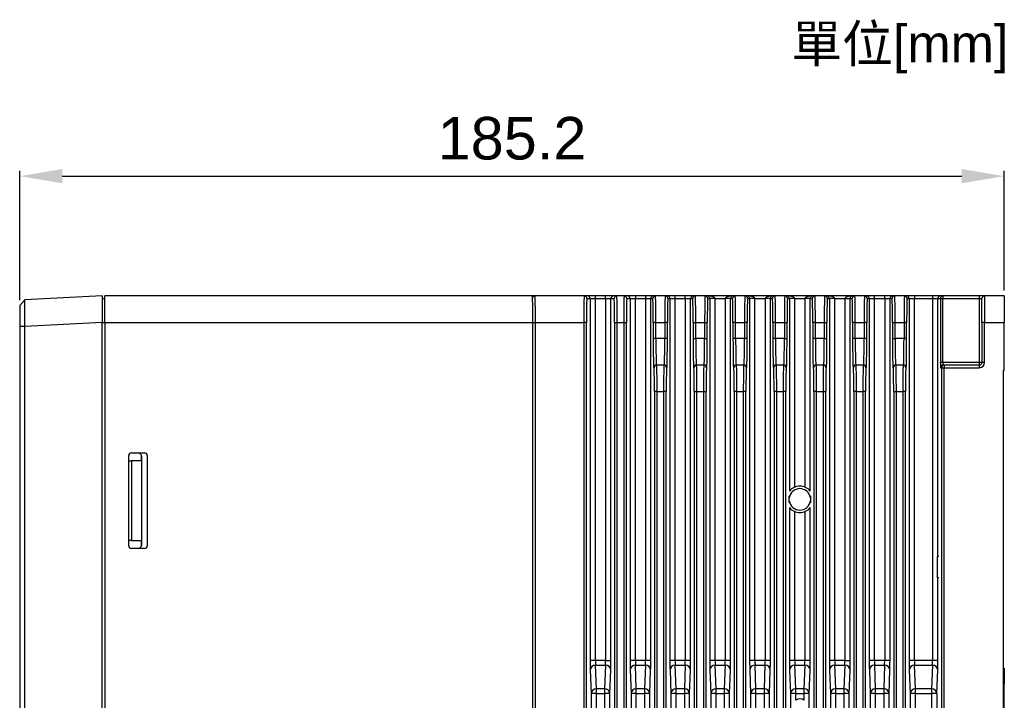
# Model space of a CAD drawing. Extents: x 12123 to 12493, y -1513 to -1171.
# Tile 33 of 33: x 12308 to 12493, y -1298 to -1171. Entities that reach past the tile are written whole.
import ezdxf

# ---------------------------------------------------------------- set-up
doc = ezdxf.new("R2010")
doc.units = 0
doc.layers.get('0').update_dxf_attribs({"linetype": 'CONTINUOUS'})
doc.layers.get('DEFPOINTS').update_dxf_attribs({"color": 8, "linetype": 'CONTINUOUS'})
doc.layers.add('2', color=2, linetype='CONTINUOUS')
doc.styles.get("Standard").update_dxf_attribs({"font": 'ARIAL.TTF'})
doc.dimstyles.new('ISO-25', dxfattribs={"dimtxt": 8, "dimasz": 8, "dimexe": 1, "dimexo": 1, "dimgap": 3, "dimtad": 1, "dimtxsty": 'STANDARD', "dimcen": 0, "dimclrd": 256, "dimclre": 256, "dimclrt": 2, "dimazin": 3, "dimtfac": 1, "dimtmove": 0, "dimatfit": 3})

# ---------------------------------------------------------------- blocks, each defined once
blk = doc.blocks.new('*D177')
at = {"layer": '2', "color": 7}
for p, q in [((12307.63, -1223.27), (12307.63, -1198.94)), ((12315.63, -1199.94), (12484.83, -1199.94)), ((12492.83, -1221.46), (12492.83, -1198.94))]:
    blk.add_line(p, q, dxfattribs=at)
for points in [[(12315.63, -1198.61), (12315.63, -1201.27), (12307.63, -1199.94)], [(12484.83, -1198.61), (12484.83, -1201.27), (12492.83, -1199.94)]]:
    blk.add_solid(points, dxfattribs=at)
at = {"layer": 'DEFPOINTS', "color": 0}
for p in [(12492.83, -1199.94), (12492.83, -1222.46), (12307.63, -1224.27)]:
    blk.add_point(p, dxfattribs=at)
at = {"layer": '2', "color": 7, "insert": (12400.23, -1192.86), "char_height": 8, "attachment_point": 5}
blk.add_mtext('185.2', dxfattribs=at)

msp = doc.modelspace()

# ---------------------------------------------------------------- linework, layer by layer
at = {"layer": '2', "color": 7}
for p, q in [((12307.629, -1224.272), (12308.627, -1223.22)), ((12323.129, -1222.46), (12308.627, -1223.22)), ((12323.129, -1222.46), (12323.129, -1227.453)), ((12323.129, -1222.96), (12323.629, -1222.96)), ((12404.085, -1222.46), (12323.629, -1222.46)), ((12323.629, -1227.46), (12323.629, -1222.46)), ((12404.239, -1222.46), (12404.085, -1222.46)), ((12404.585, -1222.46), (12404.239, -1222.46)), ((12404.239, -1222.46), (12404.239, -1222.46)), ((12413.814, -1222.46), (12404.585, -1222.46)), ((12414.428, -1222.46), (12413.814, -1222.46)), ((12414.314, -1222.96), (12414.928, -1222.96)), ((12415.928, -1222.46), (12414.428, -1222.46)), ((12414.928, -1222.96), (12415.928, -1222.96)), ((12414.928, -1222.96), (12414.928, -1290.985)), ((12415.928, -1222.96), (12415.928, -1222.46)), ((12417.829, -1222.46), (12415.928, -1222.46)), ((12415.928, -1222.96), (12417.829, -1222.96)), ((12415.928, -1290.985), (12415.928, -1222.96)), ((12417.829, -1222.96), (12417.829, -1222.46)), ((12419.329, -1222.46), (12417.829, -1222.46)), ((12417.829, -1222.96), (12418.829, -1222.96)), ((12417.829, -1222.96), (12417.829, -1290.985)), ((12418.829, -1222.96), (12419.444, -1222.96)), ((12418.829, -1290.985), (12418.829, -1222.96)), ((12419.944, -1222.46), (12419.329, -1222.46)), ((12421.314, -1222.46), (12419.944, -1222.46)), ((12421.928, -1222.46), (12421.314, -1222.46)), ((12421.814, -1222.96), (12422.428, -1222.96)), ((12423.428, -1222.46), (12421.928, -1222.46)), ((12422.428, -1222.96), (12423.428, -1222.96)), ((12422.428, -1222.96), (12422.428, -1290.985)), ((12423.428, -1222.46), (12423.428, -1222.96)), ((12425.329, -1222.46), (12423.428, -1222.46)), ((12423.428, -1222.96), (12425.329, -1222.96)), ((12423.428, -1290.985), (12423.428, -1222.96)), ((12425.329, -1222.46), (12425.329, -1222.96)), ((12426.829, -1222.46), (12425.329, -1222.46)), ((12425.329, -1222.96), (12426.329, -1222.96)), ((12425.329, -1222.96), (12425.329, -1290.985)), ((12426.329, -1222.96), (12426.717, -1222.96)), ((12426.329, -1290.985), (12426.329, -1222.96)), ((12427.217, -1222.46), (12426.829, -1222.46)), ((12429.041, -1222.46), (12427.217, -1222.46)), ((12429.428, -1222.46), (12429.041, -1222.46)), ((12430.928, -1222.46), (12429.428, -1222.46)), ((12429.54, -1222.96), (12429.928, -1222.96)), ((12429.928, -1222.96), (12429.928, -1290.985)), ((12429.928, -1222.96), (12430.928, -1222.96)), ((12432.829, -1222.46), (12430.928, -1222.46)), ((12430.928, -1222.96), (12430.928, -1222.46)), ((12430.928, -1290.985), (12430.928, -1222.96)), ((12430.928, -1222.96), (12432.829, -1222.96)), ((12434.329, -1222.46), (12432.829, -1222.46)), ((12432.829, -1222.96), (12432.829, -1222.46)), ((12432.829, -1222.96), (12432.829, -1290.985)), ((12432.829, -1222.96), (12433.829, -1222.96)), ((12433.829, -1290.985), (12433.829, -1222.96)), ((12433.829, -1222.96), (12434.217, -1222.96)), ((12434.717, -1222.46), (12434.329, -1222.46)), ((12436.541, -1222.46), (12434.717, -1222.46)), ((12436.954, -1222.46), (12436.541, -1222.46)), ((12441.803, -1222.46), (12436.954, -1222.46)), ((12437.04, -1222.96), (12437.428, -1222.96)), ((12438.428, -1222.96), (12437.428, -1222.96)), ((12437.428, -1222.96), (12437.428, -1290.985)), ((12438.428, -1290.985), (12438.428, -1222.96)), ((12438.428, -1222.96), (12440.329, -1222.96)), ((12441.329, -1222.96), (12440.329, -1222.96)), ((12440.329, -1222.96), (12440.329, -1290.985)), ((12441.329, -1290.985), (12441.329, -1222.96)), ((12441.329, -1222.96), (12441.717, -1222.96)), ((12442.217, -1222.46), (12441.803, -1222.46)), ((12444.041, -1222.46), (12442.217, -1222.46)), ((12444.454, -1222.46), (12444.041, -1222.46)), ((12449.303, -1222.46), (12444.454, -1222.46)), ((12444.54, -1222.96), (12444.928, -1222.96)), ((12445.928, -1222.96), (12444.928, -1222.96)), ((12444.928, -1222.96), (12444.928, -1290.985)), ((12445.928, -1290.985), (12445.928, -1222.96)), ((12445.928, -1222.96), (12447.829, -1222.96)), ((12447.829, -1222.96), (12447.829, -1290.985)), ((12448.829, -1222.96), (12447.829, -1222.96)), ((12448.829, -1290.985), (12448.829, -1222.96)), ((12448.829, -1222.96), (12449.217, -1222.96)), ((12449.717, -1222.46), (12449.303, -1222.46)), ((12451.541, -1222.46), (12449.717, -1222.46)), ((12451.954, -1222.46), (12451.541, -1222.46)), ((12456.803, -1222.46), (12451.954, -1222.46)), ((12452.04, -1222.96), (12452.428, -1222.96)), ((12452.428, -1222.96), (12452.428, -1259.146)), ((12453.428, -1222.96), (12452.428, -1222.96)), ((12453.428, -1258.397), (12453.428, -1222.96)), ((12453.428, -1222.96), (12455.329, -1222.96)), ((12455.329, -1222.96), (12455.329, -1258.397)), ((12456.329, -1222.96), (12455.329, -1222.96)), ((12456.329, -1259.146), (12456.329, -1222.96)), ((12456.329, -1222.96), (12456.717, -1222.96)), ((12457.217, -1222.46), (12456.803, -1222.46)), ((12459.041, -1222.46), (12457.217, -1222.46)), ((12459.454, -1222.46), (12459.041, -1222.46)), ((12464.303, -1222.46), (12459.454, -1222.46)), ((12459.54, -1222.96), (12459.928, -1222.96)), ((12460.928, -1222.96), (12459.928, -1222.96)), ((12459.928, -1222.96), (12459.928, -1290.985)), ((12460.928, -1290.985), (12460.928, -1222.96)), ((12460.928, -1222.96), (12462.829, -1222.96)), ((12462.829, -1222.96), (12463.829, -1222.96)), ((12462.829, -1222.96), (12462.829, -1290.985)), ((12463.829, -1290.985), (12463.829, -1222.96)), ((12463.829, -1222.96), (12464.217, -1222.96)), ((12464.717, -1222.46), (12464.303, -1222.46)), ((12466.541, -1222.46), (12464.717, -1222.46)), ((12466.928, -1222.46), (12466.541, -1222.46)), ((12468.428, -1222.46), (12466.928, -1222.46)), ((12467.04, -1222.96), (12467.428, -1222.96)), ((12467.428, -1222.96), (12467.428, -1290.985)), ((12467.428, -1222.96), (12468.428, -1222.96)), ((12470.329, -1222.46), (12468.428, -1222.46)), ((12468.428, -1222.96), (12468.428, -1222.46)), ((12468.428, -1290.985), (12468.428, -1222.96)), ((12468.428, -1222.96), (12470.329, -1222.96)), ((12471.829, -1222.46), (12470.329, -1222.46)), ((12470.329, -1222.96), (12470.329, -1222.46)), ((12470.329, -1222.96), (12470.329, -1290.985)), ((12470.329, -1222.96), (12471.329, -1222.96)), ((12471.329, -1290.985), (12471.329, -1222.96)), ((12471.329, -1222.96), (12471.717, -1222.96)), ((12472.217, -1222.46), (12471.829, -1222.46)), ((12474.041, -1222.46), (12472.217, -1222.46)), ((12474.428, -1222.46), (12474.041, -1222.46)), ((12475.928, -1222.46), (12474.428, -1222.46)), ((12474.54, -1222.96), (12474.928, -1222.96)), ((12474.928, -1222.96), (12474.928, -1290.985)), ((12474.928, -1222.96), (12475.928, -1222.96)), ((12479.329, -1222.46), (12475.928, -1222.46)), ((12475.928, -1222.46), (12475.928, -1222.96)), ((12475.928, -1290.985), (12475.928, -1222.96)), ((12475.928, -1222.96), (12479.329, -1222.96)), ((12480.829, -1222.46), (12479.329, -1222.46)), ((12479.329, -1222.46), (12479.329, -1222.96)), ((12479.329, -1222.96), (12479.329, -1290.985)), ((12479.329, -1222.96), (12480.329, -1222.96)), ((12480.329, -1271.46), (12480.329, -1222.96)), ((12480.329, -1222.96), (12480.796, -1222.96)), ((12480.796, -1222.96), (12480.796, -1234.96)), ((12480.796, -1222.96), (12481.296, -1222.96)), ((12481.296, -1222.46), (12480.829, -1222.46)), ((12481.296, -1222.46), (12481.296, -1222.96)), ((12488.129, -1222.46), (12481.296, -1222.46)), ((12481.296, -1234.96), (12481.296, -1222.96)), ((12481.296, -1222.96), (12488.129, -1222.96)), ((12489.129, -1222.46), (12488.129, -1222.46)), ((12488.129, -1222.46), (12488.129, -1222.96)), ((12488.129, -1222.96), (12488.129, -1234.96)), ((12488.129, -1222.96), (12488.629, -1222.96)), ((12488.629, -1227.46), (12488.629, -1222.96)), ((12492.829, -1222.46), (12489.129, -1222.46)), ((12489.129, -1222.46), (12489.129, -1227.46)), ((12492.829, -1222.46), (12492.829, -1227.46)), ((12307.629, -1224.272), (12307.629, -1228.213)), ((12323.129, -1227.453), (12308.627, -1228.213)), ((12323.129, -1377.466), (12323.129, -1227.453)), ((12323.129, -1227.453), (12323.629, -1227.453)), ((12323.629, -1227.46), (12404.129, -1227.46)), ((12323.629, -1227.46), (12323.629, -1377.46)), ((12404.129, -1377.46), (12404.129, -1227.46)), ((12404.129, -1227.46), (12404.624, -1227.46)), ((12404.624, -1377.46), (12404.624, -1227.46)), ((12404.624, -1227.46), (12413.735, -1227.46)), ((12414.235, -1227.46), (12413.735, -1227.46)), ((12413.735, -1227.46), (12413.735, -1377.46)), ((12414.235, -1377.46), (12414.235, -1227.46)), ((12419.523, -1227.46), (12420.023, -1227.46)), ((12419.523, -1227.46), (12419.523, -1380.46)), ((12420.023, -1380.46), (12420.023, -1227.46)), ((12420.023, -1227.46), (12421.235, -1227.46)), ((12421.235, -1227.46), (12421.735, -1227.46)), ((12421.235, -1227.46), (12421.235, -1380.46)), ((12421.735, -1380.46), (12421.735, -1227.46)), ((12427.296, -1227.46), (12426.796, -1227.46)), ((12426.796, -1227.46), (12426.796, -1230.46)), ((12427.296, -1230.46), (12427.296, -1227.46)), ((12427.296, -1227.46), (12428.962, -1227.46)), ((12429.462, -1227.46), (12428.962, -1227.46)), ((12428.962, -1227.46), (12428.962, -1230.46)), ((12429.462, -1230.46), (12429.462, -1227.46)), ((12434.296, -1227.46), (12434.796, -1227.46)), ((12434.296, -1227.46), (12434.296, -1230.46)), ((12434.796, -1227.46), (12436.462, -1227.46)), ((12434.796, -1230.46), (12434.796, -1227.46)), ((12436.462, -1227.46), (12436.962, -1227.46)), ((12436.462, -1227.46), (12436.462, -1230.46)), ((12436.962, -1230.46), (12436.962, -1227.46)), ((12441.796, -1227.46), (12441.796, -1230.46)), ((12442.296, -1227.46), (12441.796, -1227.46)), ((12442.296, -1227.46), (12443.962, -1227.46)), ((12442.296, -1230.46), (12442.296, -1227.46)), ((12444.462, -1227.46), (12443.962, -1227.46)), ((12443.962, -1227.46), (12443.962, -1230.46)), ((12444.462, -1230.46), (12444.462, -1227.46)), ((12449.296, -1227.46), (12449.296, -1230.46)), ((12449.796, -1227.46), (12449.296, -1227.46)), ((12449.796, -1227.46), (12451.462, -1227.46)), ((12449.796, -1230.46), (12449.796, -1227.46)), ((12451.462, -1227.46), (12451.962, -1227.46)), ((12451.462, -1227.46), (12451.462, -1230.46)), ((12451.962, -1230.46), (12451.962, -1227.46)), ((12456.796, -1227.46), (12456.796, -1230.46)), ((12457.296, -1227.46), (12456.796, -1227.46)), ((12457.296, -1227.46), (12458.962, -1227.46)), ((12457.296, -1230.46), (12457.296, -1227.46)), ((12458.962, -1227.46), (12459.462, -1227.46)), ((12458.962, -1227.46), (12458.962, -1230.46)), ((12459.462, -1230.46), (12459.462, -1227.46)), ((12464.296, -1227.46), (12464.296, -1230.46)), ((12464.796, -1227.46), (12464.296, -1227.46)), ((12464.796, -1227.46), (12466.462, -1227.46)), ((12464.796, -1230.46), (12464.796, -1227.46)), ((12466.962, -1227.46), (12466.462, -1227.46)), ((12466.462, -1227.46), (12466.462, -1230.46)), ((12466.962, -1230.46), (12466.962, -1227.46)), ((12471.796, -1227.46), (12472.296, -1227.46)), ((12471.796, -1227.46), (12471.796, -1230.46)), ((12472.296, -1230.46), (12472.296, -1227.46)), ((12472.296, -1227.46), (12473.962, -1227.46)), ((12473.962, -1227.46), (12473.962, -1230.46)), ((12474.462, -1227.46), (12473.962, -1227.46)), ((12474.462, -1230.46), (12474.462, -1227.46)), ((12489.129, -1227.46), (12488.629, -1227.46)), ((12488.629, -1227.46), (12488.629, -1234.96)), ((12489.129, -1227.46), (12492.829, -1227.46)), ((12489.129, -1234.96), (12489.129, -1227.46)), ((12492.829, -1236.46), (12492.829, -1227.46)), ((12307.629, -1228.213), (12307.629, -1376.706)), ((12308.627, -1228.213), (12307.629, -1228.213)), ((12308.627, -1376.706), (12308.627, -1228.213)), ((12427.296, -1230.46), (12426.796, -1230.46)), ((12428.962, -1230.46), (12427.296, -1230.46)), ((12429.462, -1230.46), (12428.962, -1230.46)), ((12434.296, -1230.46), (12434.796, -1230.46)), ((12436.462, -1230.46), (12434.796, -1230.46)), ((12436.462, -1230.46), (12436.962, -1230.46)), ((12442.296, -1230.46), (12441.796, -1230.46)), ((12443.962, -1230.46), (12442.296, -1230.46)), ((12444.462, -1230.46), (12443.962, -1230.46)), ((12449.796, -1230.46), (12449.296, -1230.46)), ((12451.462, -1230.46), (12449.796, -1230.46)), ((12451.462, -1230.46), (12451.962, -1230.46)), ((12457.296, -1230.46), (12456.796, -1230.46)), ((12458.962, -1230.46), (12457.296, -1230.46)), ((12458.962, -1230.46), (12459.462, -1230.46)), ((12464.796, -1230.46), (12464.296, -1230.46)), ((12466.462, -1230.46), (12464.796, -1230.46)), ((12466.962, -1230.46), (12466.462, -1230.46)), ((12471.796, -1230.46), (12472.296, -1230.46)), ((12473.962, -1230.46), (12472.296, -1230.46)), ((12474.462, -1230.46), (12473.962, -1230.46)), ((12481.296, -1234.96), (12480.796, -1234.96)), ((12488.129, -1234.96), (12481.296, -1234.96)), ((12488.129, -1234.96), (12488.129, -1235.46)), ((12488.629, -1234.96), (12488.129, -1234.96)), ((12489.129, -1234.96), (12488.629, -1234.96)), ((12426.892, -1235.96), (12426.944, -1235.96)), ((12427.444, -1235.46), (12427.392, -1235.46)), ((12428.814, -1235.46), (12427.444, -1235.46)), ((12428.866, -1235.46), (12428.814, -1235.46)), ((12429.314, -1235.96), (12429.366, -1235.96)), ((12434.392, -1235.96), (12434.444, -1235.96)), ((12434.944, -1235.46), (12434.892, -1235.46)), ((12436.314, -1235.46), (12434.944, -1235.46)), ((12436.366, -1235.46), (12436.314, -1235.46)), ((12436.814, -1235.96), (12436.866, -1235.96)), ((12441.892, -1235.96), (12441.944, -1235.96)), ((12442.444, -1235.46), (12442.392, -1235.46)), ((12443.814, -1235.46), (12442.444, -1235.46)), ((12443.866, -1235.46), (12443.814, -1235.46)), ((12444.314, -1235.96), (12444.366, -1235.96)), ((12449.392, -1235.96), (12449.444, -1235.96)), ((12449.944, -1235.46), (12449.892, -1235.46)), ((12451.314, -1235.46), (12449.944, -1235.46)), ((12451.366, -1235.46), (12451.314, -1235.46)), ((12451.814, -1235.96), (12451.866, -1235.96)), ((12456.892, -1235.96), (12456.944, -1235.96)), ((12457.444, -1235.46), (12457.392, -1235.46)), ((12458.814, -1235.46), (12457.444, -1235.46)), ((12458.866, -1235.46), (12458.814, -1235.46)), ((12459.314, -1235.96), (12459.366, -1235.96)), ((12464.392, -1235.96), (12464.444, -1235.96)), ((12464.944, -1235.46), (12464.892, -1235.46)), ((12466.314, -1235.46), (12464.944, -1235.46)), ((12466.366, -1235.46), (12466.314, -1235.46)), ((12466.814, -1235.96), (12466.866, -1235.96)), ((12471.892, -1235.96), (12471.944, -1235.96)), ((12472.444, -1235.46), (12472.392, -1235.46)), ((12473.814, -1235.46), (12472.444, -1235.46)), ((12473.866, -1235.46), (12473.814, -1235.46)), ((12474.314, -1235.96), (12474.366, -1235.96)), ((12480.813, -1235.96), (12481.023, -1235.96)), ((12481.023, -1235.96), (12481.023, -1376.96)), ((12481.023, -1235.96), (12481.523, -1235.96)), ((12481.523, -1235.46), (12481.313, -1235.46)), ((12481.523, -1235.46), (12481.523, -1235.96)), ((12488.129, -1235.46), (12481.523, -1235.46)), ((12481.523, -1376.96), (12481.523, -1235.96)), ((12481.523, -1235.96), (12488.129, -1235.96)), ((12488.129, -1235.46), (12488.129, -1235.96)), ((12492.629, -1236.46), (12492.829, -1236.46)), ((12492.629, -1236.46), (12492.629, -1376.46)), ((12427.523, -1240.46), (12427.023, -1240.46)), ((12427.023, -1240.46), (12427.023, -1360.46)), ((12427.523, -1360.46), (12427.523, -1240.46)), ((12427.523, -1240.46), (12428.735, -1240.46)), ((12429.235, -1240.46), (12428.735, -1240.46)), ((12428.735, -1240.46), (12428.735, -1360.46)), ((12429.235, -1360.46), (12429.235, -1240.46)), ((12434.523, -1240.46), (12435.023, -1240.46)), ((12434.523, -1240.46), (12434.523, -1355.46)), ((12435.023, -1240.46), (12436.235, -1240.46)), ((12435.023, -1355.46), (12435.023, -1240.46)), ((12436.235, -1240.46), (12436.735, -1240.46)), ((12436.235, -1240.46), (12436.235, -1355.46)), ((12436.735, -1355.46), (12436.735, -1240.46)), ((12442.023, -1240.46), (12442.023, -1355.46)), ((12442.523, -1240.46), (12442.023, -1240.46)), ((12442.523, -1240.46), (12443.735, -1240.46)), ((12442.523, -1355.46), (12442.523, -1240.46)), ((12444.235, -1240.46), (12443.735, -1240.46)), ((12443.735, -1240.46), (12443.735, -1355.46)), ((12444.235, -1355.46), (12444.235, -1240.46)), ((12449.523, -1240.46), (12449.523, -1346.46)), ((12450.023, -1240.46), (12449.523, -1240.46)), ((12450.023, -1240.46), (12451.235, -1240.46)), ((12450.023, -1346.46), (12450.023, -1240.46)), ((12451.735, -1240.46), (12451.235, -1240.46)), ((12451.235, -1240.46), (12451.235, -1346.46)), ((12451.735, -1346.46), (12451.735, -1240.46)), ((12457.023, -1240.46), (12457.023, -1346.46)), ((12457.523, -1240.46), (12457.023, -1240.46)), ((12457.523, -1240.46), (12458.735, -1240.46)), ((12457.523, -1346.46), (12457.523, -1240.46)), ((12458.735, -1240.46), (12459.235, -1240.46)), ((12458.735, -1240.46), (12458.735, -1346.46)), ((12459.235, -1346.46), (12459.235, -1240.46)), ((12464.523, -1240.46), (12464.523, -1355.46)), ((12465.023, -1240.46), (12464.523, -1240.46)), ((12465.023, -1240.46), (12466.235, -1240.46)), ((12465.023, -1355.46), (12465.023, -1240.46)), ((12466.735, -1240.46), (12466.235, -1240.46)), ((12466.235, -1240.46), (12466.235, -1355.46)), ((12466.735, -1355.46), (12466.735, -1240.46)), ((12472.023, -1240.46), (12472.523, -1240.46)), ((12472.023, -1240.46), (12472.023, -1360.46)), ((12472.523, -1360.46), (12472.523, -1240.46)), ((12472.523, -1240.46), (12473.735, -1240.46)), ((12473.735, -1240.46), (12473.735, -1360.46)), ((12474.235, -1240.46), (12473.735, -1240.46)), ((12474.235, -1360.46), (12474.235, -1240.46)), ((12328.129, -1269.46), (12328.129, -1252.46)), ((12328.129, -1268.46), (12328.129, -1253.46)), ((12328.129, -1253.46), (12328.629, -1253.46)), ((12328.629, -1251.96), (12331.129, -1251.96)), ((12330.462, -1253.46), (12328.629, -1253.46)), ((12328.629, -1253.46), (12328.629, -1268.46)), ((12330.462, -1252.362), (12330.462, -1253.46)), ((12330.629, -1269.004), (12330.629, -1252.915)), ((12331.629, -1252.46), (12331.629, -1269.46)), ((12452.428, -1262.273), (12452.428, -1290.985)), ((12453.428, -1290.985), (12453.428, -1263.022)), ((12455.329, -1263.022), (12455.329, -1290.985)), ((12456.329, -1290.985), (12456.329, -1262.273)), ((12328.629, -1268.46), (12328.129, -1268.46)), ((12328.629, -1268.46), (12330.462, -1268.46)), ((12330.462, -1268.46), (12330.462, -1269.557)), ((12331.129, -1269.96), (12328.629, -1269.96)), ((12480.229, -1271.46), (12480.229, -1275.46)), ((12480.542, -1271.46), (12480.229, -1271.46)), ((12480.542, -1275.46), (12480.229, -1275.46)), ((12480.329, -1290.985), (12480.329, -1275.46)), ((12415.928, -1290.985), (12414.928, -1290.985)), ((12417.829, -1290.985), (12415.928, -1290.985)), ((12415.948, -1291.888), (12417.809, -1291.888)), ((12416.112, -1296.345), (12415.948, -1291.888)), ((12417.809, -1291.888), (12417.646, -1296.345)), ((12417.829, -1290.985), (12418.829, -1290.985)), ((12423.428, -1290.985), (12422.428, -1290.985)), ((12425.329, -1290.985), (12423.428, -1290.985)), ((12423.448, -1291.888), (12425.309, -1291.888)), ((12423.612, -1296.345), (12423.448, -1291.888)), ((12425.309, -1291.888), (12425.146, -1296.345)), ((12426.329, -1290.985), (12425.329, -1290.985)), ((12430.928, -1290.985), (12429.928, -1290.985)), ((12432.829, -1290.985), (12430.928, -1290.985)), ((12430.948, -1291.888), (12432.809, -1291.888)), ((12431.112, -1296.345), (12430.948, -1291.888)), ((12432.809, -1291.888), (12432.646, -1296.345)), ((12433.829, -1290.985), (12432.829, -1290.985)), ((12438.428, -1290.985), (12437.428, -1290.985)), ((12440.329, -1290.985), (12438.428, -1290.985)), ((12438.448, -1291.888), (12440.309, -1291.888)), ((12438.612, -1296.345), (12438.448, -1291.888)), ((12440.309, -1291.888), (12440.146, -1296.345)), ((12441.329, -1290.985), (12440.329, -1290.985)), ((12445.928, -1290.985), (12444.928, -1290.985)), ((12447.829, -1290.985), (12445.928, -1290.985)), ((12445.948, -1291.888), (12447.809, -1291.888)), ((12446.112, -1296.345), (12445.948, -1291.888)), ((12447.809, -1291.888), (12447.646, -1296.345)), ((12448.829, -1290.985), (12447.829, -1290.985)), ((12453.428, -1290.985), (12452.428, -1290.985)), ((12455.329, -1290.985), (12453.428, -1290.985)), ((12453.448, -1291.888), (12455.309, -1291.888)), ((12453.612, -1296.345), (12453.448, -1291.888)), ((12455.309, -1291.888), (12455.146, -1296.345)), ((12456.329, -1290.985), (12455.329, -1290.985)), ((12460.928, -1290.985), (12459.928, -1290.985)), ((12462.829, -1290.985), (12460.928, -1290.985)), ((12460.948, -1291.888), (12462.809, -1291.888)), ((12461.112, -1296.345), (12460.948, -1291.888)), ((12462.809, -1291.888), (12462.646, -1296.345)), ((12462.829, -1290.985), (12463.829, -1290.985)), ((12468.428, -1290.985), (12467.428, -1290.985)), ((12470.329, -1290.985), (12468.428, -1290.985)), ((12468.448, -1291.888), (12470.309, -1291.888)), ((12468.612, -1296.345), (12468.448, -1291.888)), ((12470.309, -1291.888), (12470.146, -1296.345)), ((12471.329, -1290.985), (12470.329, -1290.985)), ((12475.928, -1290.985), (12474.928, -1290.985)), ((12479.329, -1290.985), (12475.928, -1290.985)), ((12475.948, -1291.888), (12479.309, -1291.888)), ((12476.112, -1296.345), (12475.948, -1291.888)), ((12479.309, -1291.888), (12479.146, -1296.345)), ((12480.329, -1290.985), (12479.329, -1290.985)), ((12492.629, -1292.46), (12492.829, -1292.46)), ((12492.829, -1292.46), (12492.829, -1295.46)), ((12414.948, -1292.791), (12415.112, -1297.248)), ((12418.646, -1297.248), (12418.809, -1292.791)), ((12422.448, -1292.791), (12422.612, -1297.248)), ((12426.146, -1297.248), (12426.309, -1292.791)), ((12429.948, -1292.791), (12430.112, -1297.248)), ((12433.646, -1297.248), (12433.809, -1292.791)), ((12437.448, -1292.791), (12437.612, -1297.248)), ((12441.146, -1297.248), (12441.309, -1292.791)), ((12444.948, -1292.791), (12445.112, -1297.248)), ((12448.646, -1297.248), (12448.809, -1292.791)), ((12452.448, -1292.791), (12452.612, -1297.248)), ((12456.146, -1297.248), (12456.309, -1292.791)), ((12459.948, -1292.791), (12460.112, -1297.248)), ((12463.646, -1297.248), (12463.809, -1292.791)), ((12467.448, -1292.791), (12467.612, -1297.248)), ((12471.146, -1297.248), (12471.309, -1292.791)), ((12474.948, -1292.791), (12475.112, -1297.248)), ((12480.146, -1297.248), (12480.309, -1292.791)), ((12417.646, -1296.345), (12416.112, -1296.345)), ((12416.112, -1297.248), (12416.112, -1296.345)), ((12417.646, -1296.345), (12417.646, -1297.248)), ((12425.146, -1296.345), (12423.612, -1296.345)), ((12423.612, -1297.248), (12423.612, -1296.345)), ((12425.146, -1296.345), (12425.146, -1297.248)), ((12432.646, -1296.345), (12431.112, -1296.345)), ((12431.112, -1297.248), (12431.112, -1296.345)), ((12432.646, -1296.345), (12432.646, -1297.248)), ((12440.146, -1296.345), (12438.612, -1296.345)), ((12438.612, -1297.248), (12438.612, -1296.345)), ((12440.146, -1296.345), (12440.146, -1297.248)), ((12447.646, -1296.345), (12446.112, -1296.345)), ((12446.112, -1297.248), (12446.112, -1296.345)), ((12447.646, -1296.345), (12447.646, -1297.248)), ((12455.146, -1296.345), (12453.612, -1296.345)), ((12453.612, -1297.248), (12453.612, -1296.345)), ((12455.146, -1296.345), (12455.146, -1297.248)), ((12462.646, -1296.345), (12461.112, -1296.345)), ((12461.112, -1297.248), (12461.112, -1296.345)), ((12462.646, -1296.345), (12462.646, -1297.248)), ((12470.146, -1296.345), (12468.612, -1296.345)), ((12468.612, -1297.248), (12468.612, -1296.345)), ((12470.146, -1296.345), (12470.146, -1297.248)), ((12479.146, -1296.345), (12476.112, -1296.345)), ((12476.112, -1297.248), (12476.112, -1296.345)), ((12479.146, -1296.345), (12479.146, -1297.248)), ((12492.629, -1295.46), (12492.829, -1295.46)), ((12492.829, -1309.46), (12492.829, -1295.46)), ((12415.112, -1297.248), (12415.112, -1381.96)), ((12416.112, -1297.248), (12415.112, -1297.248)), ((12416.112, -1297.248), (12417.646, -1297.248)), ((12416.112, -1381.96), (12416.112, -1297.248)), ((12417.646, -1297.248), (12417.646, -1381.96)), ((12418.646, -1297.248), (12417.646, -1297.248)), ((12418.646, -1381.96), (12418.646, -1297.248)), ((12422.612, -1297.248), (12422.612, -1374.304)), ((12423.612, -1297.248), (12422.612, -1297.248)), ((12423.612, -1297.248), (12425.146, -1297.248)), ((12423.612, -1374.694), (12423.612, -1297.248)), ((12426.146, -1297.248), (12425.146, -1297.248)), ((12425.146, -1297.248), (12425.146, -1360.46)), ((12426.146, -1360.46), (12426.146, -1297.248)), ((12430.112, -1297.248), (12430.112, -1351.308)), ((12431.112, -1297.248), (12430.112, -1297.248)), ((12431.112, -1297.248), (12432.646, -1297.248)), ((12431.112, -1351.152), (12431.112, -1297.248)), ((12433.646, -1297.248), (12432.646, -1297.248)), ((12432.646, -1297.248), (12432.646, -1351.152)), ((12433.646, -1351.308), (12433.646, -1297.248)), ((12438.612, -1297.248), (12437.612, -1297.248)), ((12437.612, -1297.248), (12437.612, -1356.96)), ((12438.612, -1297.248), (12440.146, -1297.248)), ((12438.612, -1356.96), (12438.612, -1297.248)), ((12440.146, -1297.248), (12440.146, -1356.96)), ((12441.146, -1297.248), (12440.146, -1297.248)), ((12441.146, -1356.96), (12441.146, -1297.248)), ((12446.112, -1297.248), (12445.112, -1297.248)), ((12445.112, -1297.248), (12445.112, -1356.96)), ((12446.112, -1297.248), (12447.646, -1297.248)), ((12446.112, -1356.96), (12446.112, -1297.248)), ((12447.646, -1297.248), (12447.646, -1347.96)), ((12448.646, -1297.248), (12447.646, -1297.248)), ((12448.646, -1347.96), (12448.646, -1297.248)), ((12452.612, -1297.248), (12452.612, -1347.96)), ((12453.612, -1297.248), (12452.612, -1297.248)), ((12453.612, -1297.248), (12455.146, -1297.248)), ((12453.612, -1298.499), (12453.612, -1297.248)), ((12455.146, -1297.248), (12455.146, -1298.499)), ((12456.146, -1297.248), (12455.146, -1297.248)), ((12456.146, -1301.472), (12456.146, -1297.248)), ((12461.112, -1297.248), (12460.112, -1297.248)), ((12460.112, -1297.248), (12460.112, -1347.96)), ((12461.112, -1297.248), (12462.646, -1297.248)), ((12461.112, -1347.96), (12461.112, -1297.248)), ((12462.646, -1297.248), (12462.646, -1360.46)), ((12463.646, -1297.248), (12462.646, -1297.248)), ((12463.646, -1360.46), (12463.646, -1297.248)), ((12467.612, -1297.248), (12467.612, -1350.709)), ((12468.612, -1297.248), (12467.612, -1297.248)), ((12468.612, -1297.248), (12470.146, -1297.248)), ((12468.612, -1350.709), (12468.612, -1297.248)), ((12471.146, -1297.248), (12470.146, -1297.248)), ((12470.146, -1297.248), (12470.146, -1350.709)), ((12471.146, -1350.709), (12471.146, -1297.248)), ((12475.112, -1297.248), (12475.112, -1360.46)), ((12476.112, -1297.248), (12475.112, -1297.248)), ((12476.112, -1297.248), (12479.146, -1297.248)), ((12476.112, -1361.96), (12476.112, -1297.248)), ((12479.146, -1297.248), (12479.146, -1368.614)), ((12480.146, -1297.248), (12479.146, -1297.248)), ((12480.146, -1297.248), (12480.146, -1368.691))]:
    msp.add_line(p, q, dxfattribs=at)
at = {"layer": '2', "color": 7, "flags": 128}
for points in [[(12308.627, -1228.213), (12308.624, -1227.885), (12308.621, -1227.56), (12308.618, -1227.237), (12308.615, -1226.92), (12308.613, -1226.607), (12308.611, -1226.301), (12308.609, -1226.004), (12308.607, -1225.716), (12308.606, -1225.438), (12308.605, -1225.173), (12308.605, -1224.92), (12308.605, -1224.682), (12308.605, -1224.459), (12308.605, -1224.251), (12308.606, -1224.061), (12308.607, -1223.889), (12308.609, -1223.735), (12308.611, -1223.6), (12308.613, -1223.485), (12308.615, -1223.39), (12308.618, -1223.316), (12308.621, -1223.263), (12308.624, -1223.23), (12308.627, -1223.22)], [(12452.393, -1261.284), (12452.393, -1261.234), (12452.393, -1261.185), (12452.393, -1261.136), (12452.393, -1261.088), (12452.393, -1261.04), (12452.393, -1260.992), (12452.392, -1260.945), (12452.392, -1260.898), (12452.392, -1260.85), (12452.392, -1260.803), (12452.392, -1260.756), (12452.392, -1260.71), (12452.392, -1260.663), (12452.392, -1260.616), (12452.392, -1260.569), (12452.392, -1260.522), (12452.392, -1260.474), (12452.393, -1260.427), (12452.393, -1260.379), (12452.393, -1260.331), (12452.393, -1260.283), (12452.393, -1260.234), (12452.393, -1260.185), (12452.393, -1260.135)], [(12456.364, -1260.135), (12456.365, -1260.185), (12456.365, -1260.234), (12456.365, -1260.283), (12456.365, -1260.331), (12456.365, -1260.379), (12456.365, -1260.427), (12456.365, -1260.474), (12456.365, -1260.522), (12456.365, -1260.569), (12456.365, -1260.616), (12456.365, -1260.663), (12456.365, -1260.71), (12456.365, -1260.756), (12456.365, -1260.803), (12456.365, -1260.85), (12456.365, -1260.898), (12456.365, -1260.945), (12456.365, -1260.992), (12456.365, -1261.04), (12456.365, -1261.088), (12456.365, -1261.136), (12456.365, -1261.185), (12456.365, -1261.234), (12456.364, -1261.284)]]:
    msp.add_lwpolyline(points, dxfattribs=at)
at = {"layer": '2', "color": 7}
for centre, radius, start, end in [((12404.239, -1222.96), 0.5, 90, 107.47765), ((12489.129, -1222.96), 0.5, 90, 180), ((12488.129, -1234.96), 1, 270, 0), ((12488.129, -1234.96), 0.5, 270, 0), ((12328.629, -1252.46), 0.5, 90, 180), ((12329.629, -1252.915), 1, 33.55731, 72.85815), ((12329.629, -1252.915), 1, 0, 33.55731), ((12331.129, -1252.46), 0.5, 0, 90), ((12454.379, -1260.71), 2.009, 8.67589, 171.32411), ((12454.379, -1260.71), 2.5, 38.70672, 141.29328), ((12454.379, -1260.71), 2.067, 161.34923, 163.87132), ((12454.379, -1260.71), 2.009, 188.67589, 351.32411), ((12454.379, -1260.71), 2.067, 16.12868, 18.65077), ((12454.379, -1260.71), 2.067, 196.12868, 198.65077), ((12454.379, -1260.71), 2.5, 218.70672, 321.29328), ((12454.379, -1260.71), 2.067, 341.34923, 343.87132), ((12328.629, -1269.46), 0.5, 180, 270), ((12329.629, -1269.004), 1, 287.14185, 326.44269), ((12329.629, -1269.004), 1, 326.44269, 0), ((12331.129, -1269.46), 0.5, 270, 0), ((12454.379, -1299.46), 1.229, 51.38552, 128.61448)]:
    msp.add_arc(centre, radius, start, end, dxfattribs=at)
for centre, major_axis, ratio, start_param, end_param in [((12404.085, -1227.46), (0, 5), 0.0088183, 4.712389, 6.2831853), ((12404.239, -1222.96), (0, 0.5), 0.9999611, 0, 0.3051734), ((12404.585, -1222.96), (0, 0.5), 0.9999611, 0, 1.3119937), ((12404.585, -1227.46), (0, 5), 0.0079365, 4.712389, 6.2831853), ((12413.814, -1227.46), (0, -5), 0.0157096, 3.1415927, 4.712389), ((12413.814, -1222.96), (0, 0.5), 0.9998477, 4.712389, 6.2831853), ((12414.314, -1227.46), (0, 4.5), 0.0174551, 0, 1.5707963), ((12414.428, -1222.96), (0, 0.5), 0.9998477, 4.712389, 6.2831853), ((12419.329, -1222.96), (0, 0.5), 0.9998477, 0, 1.5707963), ((12419.944, -1222.96), (0, 0.5), 0.9998477, 0, 1.5707963), ((12419.444, -1227.46), (0, -4.5), 0.0174551, 1.5707963, 3.1415927), ((12419.944, -1227.46), (0, 5), 0.0157096, 4.712389, 6.2831853), ((12421.314, -1227.46), (0, -5), 0.0157096, 3.1415927, 4.712389), ((12421.314, -1222.96), (0, 0.5), 0.9998477, 4.712389, 6.2831853), ((12421.814, -1227.46), (0, 4.5), 0.0174551, 0, 1.5707963), ((12421.928, -1222.96), (0, 0.5), 0.9998477, 4.712389, 6.2831853), ((12426.829, -1222.96), (0, 0.5), 0.9998477, 0, 1.5707963), ((12427.217, -1222.96), (0, 0.5), 0.9998477, 0, 1.5707963), ((12426.717, -1227.46), (0, -4.5), 0.0174551, 1.5707963, 3.1415927), ((12427.217, -1227.46), (0, 5), 0.0157096, 4.712389, 6.2831853), ((12429.041, -1227.46), (0, -5), 0.0157096, 3.1415927, 4.712389), ((12429.041, -1222.96), (0, 0.5), 0.9998477, 4.712389, 6.2831853), ((12429.428, -1222.96), (0, 0.5), 0.9998477, 4.712389, 6.2831853), ((12429.54, -1227.46), (0, 4.5), 0.0174551, 0, 1.5707963), ((12434.329, -1222.96), (0, 0.5), 0.9998477, 0, 1.5707963), ((12434.717, -1222.96), (0, 0.5), 0.9998477, 0, 1.5707963), ((12434.217, -1227.46), (0, -4.5), 0.0174551, 1.5707963, 3.1415927), ((12434.717, -1227.46), (0, 5), 0.0157096, 4.712389, 6.2831853), ((12436.541, -1227.46), (0, -5), 0.0157096, 3.1415927, 4.712389), ((12436.541, -1222.96), (0, 0.5), 0.9998477, 4.712389, 6.2831853), ((12436.954, -1222.96), (1.474, 0), 0.3392025, 0, 1.5707963), ((12436.954, -1222.96), (0, -0.5), 0.9483964, 1.5707963, 3.1415927), ((12437.04, -1227.46), (0, 4.5), 0.0174551, 0, 1.5707963), ((12441.803, -1222.96), (-1.474, 0), 0.3392025, 4.712389, 6.2831853), ((12441.803, -1222.96), (0, 0.5), 0.9483964, 0, 1.5707963), ((12442.217, -1222.96), (0, 0.5), 0.9998477, 0, 1.5707963), ((12441.717, -1227.46), (0, -4.5), 0.0174551, 1.5707963, 3.1415927), ((12442.217, -1227.46), (0, 5), 0.0157096, 4.712389, 6.2831853), ((12444.041, -1227.46), (0, -5), 0.0157096, 3.1415927, 4.712389), ((12444.041, -1222.96), (0, 0.5), 0.9998477, 4.712389, 6.2831853), ((12444.454, -1222.96), (1.474, 0), 0.3392025, 0, 1.5707963), ((12444.454, -1222.96), (0, -0.5), 0.9483964, 1.5707963, 3.1415927), ((12444.54, -1227.46), (0, 4.5), 0.0174551, 0, 1.5707963), ((12449.303, -1222.96), (-1.474, 0), 0.3392025, 4.712389, 6.2831853), ((12449.303, -1222.96), (0, 0.5), 0.9483964, 0, 1.5707963), ((12449.717, -1222.96), (0, 0.5), 0.9998477, 0, 1.5707963), ((12449.217, -1227.46), (0, -4.5), 0.0174551, 1.5707963, 3.1415927), ((12449.717, -1227.46), (0, 5), 0.0157096, 4.712389, 6.2831853), ((12451.541, -1227.46), (0, -5), 0.0157096, 3.1415927, 4.712389), ((12451.541, -1222.96), (0, 0.5), 0.9998477, 4.712389, 6.2831853), ((12451.954, -1222.96), (1.474, 0), 0.3392025, 0, 1.5707963), ((12451.954, -1222.96), (0, -0.5), 0.9483964, 1.5707963, 3.1415927), ((12452.04, -1227.46), (0, 4.5), 0.0174551, 0, 1.5707963), ((12456.803, -1222.96), (-1.474, 0), 0.3392025, 4.712389, 6.2831853), ((12456.803, -1222.96), (0, 0.5), 0.9483964, 0, 1.5707963), ((12457.217, -1222.96), (0, 0.5), 0.9998477, 0, 1.5707963), ((12456.717, -1227.46), (0, -4.5), 0.0174551, 1.5707963, 3.1415927), ((12457.217, -1227.46), (0, 5), 0.0157096, 4.712389, 6.2831853), ((12459.041, -1227.46), (0, -5), 0.0157096, 3.1415927, 4.712389), ((12459.041, -1222.96), (0, 0.5), 0.9998477, 4.712389, 6.2831853), ((12459.454, -1222.96), (1.474, 0), 0.3392025, 0, 1.5707963), ((12459.454, -1222.96), (0, -0.5), 0.9483964, 1.5707963, 3.1415927), ((12459.54, -1227.46), (0, 4.5), 0.0174551, 0, 1.5707963), ((12464.303, -1222.96), (-1.474, 0), 0.3392025, 4.712389, 6.2831853), ((12464.303, -1222.96), (0, 0.5), 0.9483964, 0, 1.5707963), ((12464.717, -1222.96), (0, 0.5), 0.9998477, 0, 1.5707963), ((12464.217, -1227.46), (0, -4.5), 0.0174551, 1.5707963, 3.1415927), ((12464.717, -1227.46), (0, 5), 0.0157096, 4.712389, 6.2831853), ((12466.541, -1227.46), (0, -5), 0.0157096, 3.1415927, 4.712389), ((12466.541, -1222.96), (0, 0.5), 0.9998477, 4.712389, 6.2831853), ((12466.928, -1222.96), (0, 0.5), 0.9998477, 4.712389, 6.2831853), ((12467.04, -1227.46), (0, 4.5), 0.0174551, 0, 1.5707963), ((12471.829, -1222.96), (0, 0.5), 0.9998477, 0, 1.5707963), ((12472.217, -1222.96), (0, 0.5), 0.9998477, 0, 1.5707963), ((12471.717, -1227.46), (0, -4.5), 0.0174551, 1.5707963, 3.1415927), ((12472.217, -1227.46), (0, 5), 0.0157096, 4.712389, 6.2831853), ((12474.041, -1227.46), (0, -5), 0.0157096, 3.1415927, 4.712389), ((12474.041, -1222.96), (0, 0.5), 0.9998477, 4.712389, 6.2831853), ((12474.428, -1222.96), (0, 0.5), 0.9998477, 4.712389, 6.2831853), ((12474.54, -1227.46), (0, 4.5), 0.0174551, 0, 1.5707963), ((12480.829, -1222.96), (0, 0.5), 0.9998477, 0, 1.5707963), ((12481.296, -1222.96), (0, 0.5), 0.9998477, 0, 1.5707963), ((12426.892, -1230.46), (0, -5.5), 0.0174551, 4.712389, 6.2831853), ((12427.392, -1230.46), (0, 5), 0.0192006, 1.5707963, 3.1415927), ((12428.866, -1230.46), (0, -5), 0.0192006, 0, 1.5707963), ((12429.366, -1230.46), (0, 5.5), 0.0174551, 3.1415927, 4.712389), ((12434.392, -1230.46), (0, -5.5), 0.0174551, 4.712389, 6.2831853), ((12434.892, -1230.46), (0, 5), 0.0192006, 1.5707963, 3.1415927), ((12436.366, -1230.46), (0, -5), 0.0192006, 0, 1.5707963), ((12436.866, -1230.46), (0, 5.5), 0.0174551, 3.1415927, 4.712389), ((12441.892, -1230.46), (0, -5.5), 0.0174551, 4.712389, 6.2831853), ((12442.392, -1230.46), (0, 5), 0.0192006, 1.5707963, 3.1415927), ((12443.866, -1230.46), (0, -5), 0.0192006, 0, 1.5707963), ((12444.366, -1230.46), (0, 5.5), 0.0174551, 3.1415927, 4.712389), ((12449.392, -1230.46), (0, -5.5), 0.0174551, 4.712389, 6.2831853), ((12449.892, -1230.46), (0, 5), 0.0192006, 1.5707963, 3.1415927), ((12451.366, -1230.46), (0, -5), 0.0192006, 0, 1.5707963), ((12451.866, -1230.46), (0, 5.5), 0.0174551, 3.1415927, 4.712389), ((12456.892, -1230.46), (0, -5.5), 0.0174551, 4.712389, 6.2831853), ((12457.392, -1230.46), (0, 5), 0.0192006, 1.5707963, 3.1415927), ((12458.866, -1230.46), (0, -5), 0.0192006, 0, 1.5707963), ((12459.366, -1230.46), (0, 5.5), 0.0174551, 3.1415927, 4.712389), ((12464.392, -1230.46), (0, -5.5), 0.0174551, 4.712389, 6.2831853), ((12464.892, -1230.46), (0, 5), 0.0192006, 1.5707963, 3.1415927), ((12466.366, -1230.46), (0, -5), 0.0192006, 0, 1.5707963), ((12466.866, -1230.46), (0, 5.5), 0.0174551, 3.1415927, 4.712389), ((12471.892, -1230.46), (0, -5.5), 0.0174551, 4.712389, 6.2831853), ((12472.392, -1230.46), (0, 5), 0.0192006, 1.5707963, 3.1415927), ((12473.866, -1230.46), (0, -5), 0.0192006, 0, 1.5707963), ((12474.366, -1230.46), (0, 5.5), 0.0174551, 3.1415927, 4.712389), ((12480.813, -1234.96), (0, -1), 0.0174551, 4.712389, 6.2831853), ((12481.313, -1234.96), (0, 0.5), 0.0349101, 1.5707963, 3.1415927), ((12427.392, -1235.96), (0, 0.5), 0.9998477, 0, 1.5707963), ((12427.444, -1235.96), (0, 0.5), 0.9998477, 0, 1.5707963), ((12426.944, -1240.46), (0, -4.5), 0.0174551, 1.5707963, 3.1415927), ((12427.444, -1240.46), (0, 5), 0.0157096, 4.712389, 6.2831853), ((12428.814, -1240.46), (0, -5), 0.0157096, 3.1415927, 4.712389), ((12428.814, -1235.96), (0, 0.5), 0.9998477, 4.712389, 6.2831853), ((12428.866, -1235.96), (0, 0.5), 0.9998477, 4.712389, 6.2831853), ((12429.314, -1240.46), (0, 4.5), 0.0174551, 0, 1.5707963), ((12434.892, -1235.96), (0, 0.5), 0.9998477, 0, 1.5707963), ((12434.944, -1235.96), (0, 0.5), 0.9998477, 0, 1.5707963), ((12434.444, -1240.46), (0, -4.5), 0.0174551, 1.5707963, 3.1415927), ((12434.944, -1240.46), (0, 5), 0.0157096, 4.712389, 6.2831853), ((12436.314, -1240.46), (0, -5), 0.0157096, 3.1415927, 4.712389), ((12436.314, -1235.96), (0, 0.5), 0.9998477, 4.712389, 6.2831853), ((12436.366, -1235.96), (0, 0.5), 0.9998477, 4.712389, 6.2831853), ((12436.814, -1240.46), (0, 4.5), 0.0174551, 0, 1.5707963), ((12442.392, -1235.96), (0, 0.5), 0.9998477, 0, 1.5707963), ((12442.444, -1235.96), (0, 0.5), 0.9998477, 0, 1.5707963), ((12441.944, -1240.46), (0, -4.5), 0.0174551, 1.5707963, 3.1415927), ((12442.444, -1240.46), (0, 5), 0.0157096, 4.712389, 6.2831853), ((12443.814, -1240.46), (0, -5), 0.0157096, 3.1415927, 4.712389), ((12443.814, -1235.96), (0, 0.5), 0.9998477, 4.712389, 6.2831853), ((12443.866, -1235.96), (0, 0.5), 0.9998477, 4.712389, 6.2831853), ((12444.314, -1240.46), (0, 4.5), 0.0174551, 0, 1.5707963), ((12449.892, -1235.96), (0, 0.5), 0.9998477, 0, 1.5707963), ((12449.944, -1235.96), (0, 0.5), 0.9998477, 0, 1.5707963), ((12449.444, -1240.46), (0, -4.5), 0.0174551, 1.5707963, 3.1415927), ((12449.944, -1240.46), (0, 5), 0.0157096, 4.712389, 6.2831853), ((12451.314, -1240.46), (0, -5), 0.0157096, 3.1415927, 4.712389), ((12451.314, -1235.96), (0, 0.5), 0.9998477, 4.712389, 6.2831853), ((12451.366, -1235.96), (0, 0.5), 0.9998477, 4.712389, 6.2831853), ((12451.814, -1240.46), (0, 4.5), 0.0174551, 0, 1.5707963), ((12457.392, -1235.96), (0, 0.5), 0.9998477, 0, 1.5707963), ((12457.444, -1235.96), (0, 0.5), 0.9998477, 0, 1.5707963), ((12456.944, -1240.46), (0, -4.5), 0.0174551, 1.5707963, 3.1415927), ((12457.444, -1240.46), (0, 5), 0.0157096, 4.712389, 6.2831853), ((12458.814, -1240.46), (0, -5), 0.0157096, 3.1415927, 4.712389), ((12458.814, -1235.96), (0, 0.5), 0.9998477, 4.712389, 6.2831853), ((12458.866, -1235.96), (0, 0.5), 0.9998477, 4.712389, 6.2831853), ((12459.314, -1240.46), (0, 4.5), 0.0174551, 0, 1.5707963), ((12464.892, -1235.96), (0, 0.5), 0.9998477, 0, 1.5707963), ((12464.944, -1235.96), (0, 0.5), 0.9998477, 0, 1.5707963), ((12464.444, -1240.46), (0, -4.5), 0.0174551, 1.5707963, 3.1415927), ((12464.944, -1240.46), (0, 5), 0.0157096, 4.712389, 6.2831853), ((12466.314, -1240.46), (0, -5), 0.0157096, 3.1415927, 4.712389), ((12466.314, -1235.96), (0, 0.5), 0.9998477, 4.712389, 6.2831853), ((12466.366, -1235.96), (0, 0.5), 0.9998477, 4.712389, 6.2831853), ((12466.814, -1240.46), (0, 4.5), 0.0174551, 0, 1.5707963), ((12472.392, -1235.96), (0, 0.5), 0.9998477, 0, 1.5707963), ((12472.444, -1235.96), (0, 0.5), 0.9998477, 0, 1.5707963), ((12471.944, -1240.46), (0, -4.5), 0.0174551, 1.5707963, 3.1415927), ((12472.444, -1240.46), (0, 5), 0.0157096, 4.712389, 6.2831853), ((12473.814, -1240.46), (0, -5), 0.0157096, 3.1415927, 4.712389), ((12473.814, -1235.96), (0, 0.5), 0.9998477, 4.712389, 6.2831853), ((12473.866, -1235.96), (0, 0.5), 0.9998477, 4.712389, 6.2831853), ((12474.314, -1240.46), (0, 4.5), 0.0174551, 0, 1.5707963), ((12481.313, -1235.96), (0, 0.5), 0.9998477, 0, 1.5707963), ((12481.523, -1235.96), (0, 0.5), 0.9998477, 0, 1.5707963), ((12414.963, -1290.985), (0, -2), 0.0174551, 4.712389, 5.8387661), ((12415.948, -1292.791), (-0.999, -0.037), 0.9027484, 4.6793102, 6.2426031), ((12415.963, -1290.985), (0, 1), 0.0349101, 1.5707963, 2.6971734), ((12417.794, -1290.985), (0, -1), 0.0349101, 0.4444192, 1.5707963), ((12417.809, -1292.791), (0.999, -0.037), 0.9027484, 0.0405822, 1.6038751), ((12418.794, -1290.985), (0, 2), 0.0174551, 3.5860119, 4.712389), ((12422.463, -1290.985), (0, -2), 0.0174551, 4.712389, 5.8387661), ((12423.448, -1292.791), (-0.999, -0.037), 0.9027484, 4.6793102, 6.2426031), ((12423.463, -1290.985), (0, 1), 0.0349101, 1.5707963, 2.6971734), ((12425.294, -1290.985), (0, -1), 0.0349101, 0.4444192, 1.5707963), ((12425.309, -1292.791), (0.999, -0.037), 0.9027484, 0.0405822, 1.6038751), ((12426.294, -1290.985), (0, 2), 0.0174551, 3.5860119, 4.712389), ((12429.963, -1290.985), (0, -2), 0.0174551, 4.712389, 5.8387661), ((12430.948, -1292.791), (-0.999, -0.037), 0.9027484, 4.6793102, 6.2426031), ((12430.963, -1290.985), (0, 1), 0.0349101, 1.5707963, 2.6971734), ((12432.794, -1290.985), (0, -1), 0.0349101, 0.4444192, 1.5707963), ((12432.809, -1292.791), (0.999, -0.037), 0.9027484, 0.0405822, 1.6038751), ((12433.794, -1290.985), (0, 2), 0.0174551, 3.5860119, 4.712389), ((12437.463, -1290.985), (0, -2), 0.0174551, 4.712389, 5.8387661), ((12438.448, -1292.791), (-0.999, -0.037), 0.9027484, 4.6793102, 6.2426031), ((12438.463, -1290.985), (0, 1), 0.0349101, 1.5707963, 2.6971734), ((12440.294, -1290.985), (0, -1), 0.0349101, 0.4444192, 1.5707963), ((12440.309, -1292.791), (0.999, -0.037), 0.9027484, 0.0405822, 1.6038751), ((12441.294, -1290.985), (0, 2), 0.0174551, 3.5860119, 4.712389), ((12444.963, -1290.985), (0, -2), 0.0174551, 4.712389, 5.8387661), ((12445.948, -1292.791), (-0.999, -0.037), 0.9027484, 4.6793102, 6.2426031), ((12445.963, -1290.985), (0, 1), 0.0349101, 1.5707963, 2.6971734), ((12447.794, -1290.985), (0, -1), 0.0349101, 0.4444192, 1.5707963), ((12447.809, -1292.791), (0.999, -0.037), 0.9027484, 0.0405822, 1.6038751), ((12448.794, -1290.985), (0, 2), 0.0174551, 3.5860119, 4.712389), ((12452.463, -1290.985), (0, -2), 0.0174551, 4.712389, 5.8387661), ((12453.448, -1292.791), (-0.999, -0.037), 0.9027484, 4.6793102, 6.2426031), ((12453.463, -1290.985), (0, 1), 0.0349101, 1.5707963, 2.6971734), ((12455.294, -1290.985), (0, -1), 0.0349101, 0.4444192, 1.5707963), ((12455.309, -1292.791), (0.999, -0.037), 0.9027484, 0.0405822, 1.6038751), ((12456.294, -1290.985), (0, 2), 0.0174551, 3.5860119, 4.712389), ((12459.963, -1290.985), (0, -2), 0.0174551, 4.712389, 5.8387661), ((12460.948, -1292.791), (-0.999, -0.037), 0.9027484, 4.6793102, 6.2426031), ((12460.963, -1290.985), (0, 1), 0.0349101, 1.5707963, 2.6971734), ((12462.794, -1290.985), (0, -1), 0.0349101, 0.4444192, 1.5707963), ((12462.809, -1292.791), (0.999, -0.037), 0.9027484, 0.0405822, 1.6038751), ((12463.794, -1290.985), (0, 2), 0.0174551, 3.5860119, 4.712389), ((12467.463, -1290.985), (0, -2), 0.0174551, 4.712389, 5.8387661), ((12468.448, -1292.791), (-0.999, -0.037), 0.9027484, 4.6793102, 6.2426031), ((12468.463, -1290.985), (0, 1), 0.0349101, 1.5707963, 2.6971734), ((12470.294, -1290.985), (0, -1), 0.0349101, 0.4444192, 1.5707963), ((12470.309, -1292.791), (0.999, -0.037), 0.9027484, 0.0405822, 1.6038751), ((12471.294, -1290.985), (0, 2), 0.0174551, 3.5860119, 4.712389), ((12474.963, -1290.985), (0, -2), 0.0174551, 4.712389, 5.8387661), ((12475.948, -1292.791), (-0.999, -0.037), 0.9027484, 4.6793102, 6.2426031), ((12475.963, -1290.985), (0, 1), 0.0349101, 1.5707963, 2.6971734), ((12479.294, -1290.985), (0, -1), 0.0349101, 0.4444192, 1.5707963), ((12479.309, -1292.791), (0.999, -0.037), 0.9027484, 0.0405822, 1.6038751), ((12480.294, -1290.985), (0, 2), 0.0174551, 3.5860119, 4.712389), ((12416.112, -1297.248), (-0.999, -0.037), 0.9027484, 4.6793102, 6.2426031), ((12417.646, -1297.248), (0.999, -0.037), 0.9027484, 0.0405822, 1.6038751), ((12423.612, -1297.248), (-0.999, -0.037), 0.9027484, 4.6793102, 6.2426031), ((12425.146, -1297.248), (0.999, -0.037), 0.9027484, 0.0405822, 1.6038751), ((12431.112, -1297.248), (-0.999, -0.037), 0.9027484, 4.6793102, 6.2426031), ((12432.646, -1297.248), (0.999, -0.037), 0.9027484, 0.0405822, 1.6038751), ((12438.612, -1297.248), (-0.999, -0.037), 0.9027484, 4.6793102, 6.2426031), ((12440.146, -1297.248), (0.999, -0.037), 0.9027484, 0.0405822, 1.6038751), ((12446.112, -1297.248), (-0.999, -0.037), 0.9027484, 4.6793102, 6.2426031), ((12447.646, -1297.248), (0.999, -0.037), 0.9027484, 0.0405822, 1.6038751), ((12453.612, -1297.248), (-0.999, -0.037), 0.9027484, 4.6793102, 6.2426031), ((12455.146, -1297.248), (0.999, -0.037), 0.9027484, 0.0405822, 1.6038751), ((12461.112, -1297.248), (-0.999, -0.037), 0.9027484, 4.6793102, 6.2426031), ((12462.646, -1297.248), (0.999, -0.037), 0.9027484, 0.0405822, 1.6038751), ((12468.612, -1297.248), (-0.999, -0.037), 0.9027484, 4.6793102, 6.2426031), ((12470.146, -1297.248), (0.999, -0.037), 0.9027484, 0.0405822, 1.6038751), ((12476.112, -1297.248), (-0.999, -0.037), 0.9027484, 4.6793102, 6.2426031), ((12479.146, -1297.248), (0.999, -0.037), 0.9027484, 0.0405822, 1.6038751)]:
    msp.add_ellipse(centre, major_axis=major_axis, ratio=ratio, start_param=start_param, end_param=end_param, dxfattribs=at)

# ---------------------------------------------------------------- texts
at = {"insert": (12493.594, -1171.511), "char_height": 7, "attachment_point": 3}
msp.add_mtext('單位[mm]', dxfattribs=at)

# ---------------------------------------------------------------- dimensions: what is measured, and where the dimension line sits
at = {"layer": '2'}
dim = msp.add_linear_dim(base=(12492.829, -1199.94), p1=(12307.629, -1224.272), p2=(12492.829, -1222.46), dimstyle='ISO-25', override={"dimclrd": 7, "dimclre": 7, "dimclrt": 7}, dxfattribs=at)
dim.commit()
dim.dimension.update_dxf_attribs({"geometry": '*D177', "text_midpoint": (12400.229, -1192.855)})

doc.saveas('drawing.dxf')
